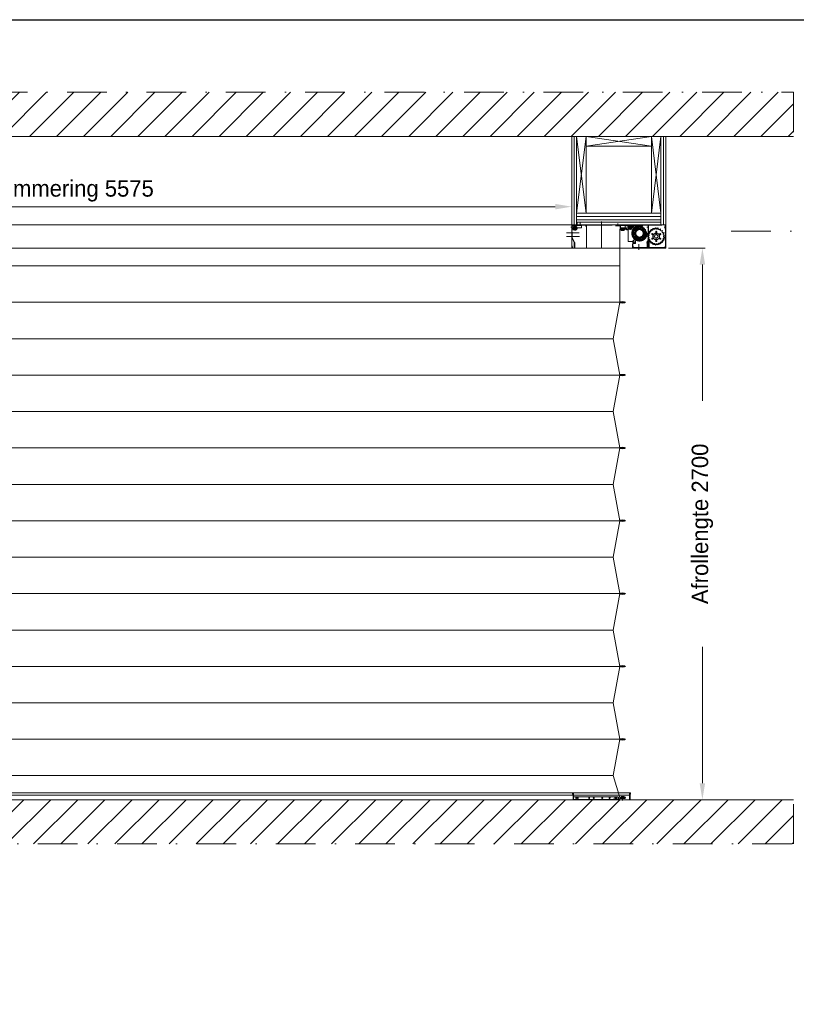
# Model space of a CAD drawing. Extents: x 50445 to 145605, y -10968 to 41989.
# Tile 61 of 256: x 54935 to 58989, y 25722 to 30860. Entities that reach past the tile are written whole.
import ezdxf

# ---------------------------------------------------------------- set-up
doc = ezdxf.new("R2010")
doc.units = 0
doc.header["$LTSCALE"] = 414.30304
doc.header["$MEASUREMENT"] = 0
doc.linetypes.add('DASHDOT', pattern=[1, 0.5, -0.25, 0, -0.25])
doc.linetypes.add('DASHED', pattern=[0.75, 0.5, -0.25])
doc.layers.get('0').update_dxf_attribs({"linetype": 'CONTINUOUS'})
doc.layers.get('Defpoints').update_dxf_attribs({"linetype": 'CONTINUOUS'})
for name, color, linetype, lineweight in [('BESCHRIFTUNG 025', 7, 'CONTINUOUS', 25), ('BLECH', 5, 'CONTINUOUS', 35), ('GEWEBE', 171, 'CONTINUOUS', 25), ('LIJN18', 30, 'CONTINUOUS', 18), ('PROMAT', 7, 'CONTINUOUS', 35), ('SCHRAFFUR WÄNDE', 34, 'CONTINUOUS', 18), ('STAHLBAU', 7, 'CONTINUOUS', 35), ('UNSICHTBARE', 7, 'DASHED', 18)]:
    doc.layers.add(name, color=color, linetype=linetype, lineweight=lineweight)
doc.dimstyles.get("Standard").update_dxf_attribs({"dimtxt": 0.18, "dimasz": 0.18, "dimexe": 0.18, "dimexo": 0.0625, "dimgap": 0.09, "dimtad": 0, "dimtih": 1, "dimtoh": 1, "dimdec": 4, "dimzin": 0, "dimdsep": 46, "dimtxsty": 'Standard', "dimcen": 0.09, "dimadec": 0, "dimazin": 0, "dimtfac": 1, "dimtdec": 4, "dimtofl": 0, "dimtmove": 0, "dimatfit": 3, "dimfxl": 1, "dimtolj": 1, "dimtzin": 0, "dimarcsym": 0})

# ---------------------------------------------------------------- blocks, each defined once
blk = doc.blocks.new('*D514')
at = {"layer": 'Defpoints', "color": 0, "linetype": 'Continuous', "lineweight": 0, "transparency": 16777216}
for p in [(58307.2, 29667.7), (58498.4, 26789.7), (58974.2, 26789.7)]:
    blk.add_point(p, dxfattribs=at)
at = {"layer": 'LIJN18', "color": 0, "linetype": 'Continuous', "lineweight": 0, "transparency": 16777216}
for p, q in [((58322.2, 29667.7), (58513.4, 29667.7)), ((58498.4, 29581.7), (58498.4, 28870)), ((58498.4, 26875.7), (58498.4, 27587.3)), ((58959.2, 26789.7), (58483.4, 26789.7))]:
    blk.add_line(p, q, dxfattribs=at)
for points in [[(58484, 29581.7), (58512.7, 29581.7), (58498.4, 29667.7)], [(58484, 26875.7), (58512.7, 26875.7), (58498.4, 26789.7)]]:
    blk.add_solid(points, dxfattribs=at)
at = {"layer": 'LIJN18', "color": 0, "linetype": 'Continuous', "lineweight": 0, "transparency": 16777216, "insert": (58498.4, 28228.7), "char_height": 86, "attachment_point": 5, "rotation": 90}
blk.add_mtext('\\A1;Afrollengte 2700', dxfattribs=at)
blk = doc.blocks.new('*D515')
at = {"layer": 'Defpoints', "color": 0, "linetype": 'Continuous', "lineweight": 0, "transparency": 16777216}
for p in [(51919.2, 29883.8), (51919.2, 29789.7), (57816.2, 29789.7)]:
    blk.add_point(p, dxfattribs=at)
at = {"layer": 'LIJN18', "color": 0, "linetype": 'Continuous', "lineweight": 0, "transparency": 16777216}
for p, q in [((51919.2, 29804.7), (51919.2, 29898.8)), ((57730.2, 29883.8), (52005.2, 29883.8)), ((57816.2, 29804.7), (57816.2, 29898.8))]:
    blk.add_line(p, q, dxfattribs=at)
for points in [[(52005.2, 29898.2), (52005.2, 29869.5), (51919.2, 29883.8)], [(57730.2, 29898.2), (57730.2, 29869.5), (57816.2, 29883.8)]]:
    blk.add_solid(points, dxfattribs=at)
at = {"layer": 'LIJN18', "color": 0, "linetype": 'Continuous', "lineweight": 0, "transparency": 16777216, "insert": (54867.7, 29966.2), "char_height": 86, "attachment_point": 5}
blk.add_mtext('\\A1;binnenzijde betimmering 5575', dxfattribs=at)

msp = doc.modelspace()

# ---------------------------------------------------------------- hatches: boundary and pattern name
at = {"layer": 'SCHRAFFUR WÄNDE', "lineweight": 0}
h = msp.add_hatch(dxfattribs=at)
h.set_pattern_fill('ANSI31', color=256, scale=32, style=0)
h.set_pattern_definition([(45, (47024.36, 17904.3), (-70.7107, 70.7107), [])])
h.paths.add_polyline_path([(58974.2, 30480.5), (50649.3, 30480.5), (50649.3, 30249.7), (58974.2, 30249.7)])
h = msp.add_hatch(dxfattribs=at)
h.set_pattern_fill('ANSI31', color=256, scale=32, style=0)
h.set_pattern_definition([(45, (47024.36, 17444.3), (-70.7107, 70.7107), [])])
h.paths.add_polyline_path([(50649.3, 26789.7), (50649.3, 26558.8), (58974.2, 26558.8), (58974.2, 26789.7)])

# ---------------------------------------------------------------- linework, layer by layer
at = {"linetype": 'Continuous', "lineweight": 0}
for p, q in [((57816.2, 29789.7), (57816.2, 30249.7)), ((57828.7, 29789.7), (57828.7, 30249.7)), ((57841.2, 29789.7), (57841.2, 30249.7)), ((57841.2, 30249.7), (57891.2, 29850.7)), ((57841.2, 29850.7), (57891.2, 30249.7)), ((57891.2, 29850.7), (57891.2, 30249.7)), ((57891.2, 30249.7), (57891.2, 30199.7)), ((57891.2, 30249.7), (58232.2, 30199.7)), ((57891.2, 30199.7), (58232.2, 30249.7)), ((58232.2, 30249.7), (58232.2, 29850.7)), ((58232.2, 30249.7), (58282.2, 29850.7)), ((58232.2, 29850.7), (58282.2, 30249.7)), ((58282.2, 29789.7), (58282.2, 30249.7)), ((58294.7, 29789.7), (58294.7, 30249.7)), ((58307.2, 29789.7), (58307.2, 30249.7)), ((57891.2, 30199.7), (58232.2, 30199.7)), ((57841.2, 29850.7), (58282.2, 29850.7)), ((57841.2, 29850.7), (57891.2, 29850.7)), ((57841.2, 29832.7), (58282.2, 29832.7)), ((57841.2, 29814.7), (58282.2, 29814.7)), ((57841.2, 29802.2), (58282.2, 29802.2)), ((51428.2, 29789.7), (58307.2, 29789.7))]:
    msp.add_line(p, q, dxfattribs=at)
msp.add_lwpolyline([(50444.8, 20584.4), (50444.8, 30859.5), (65294.8, 30859.5), (65294.8, 20584.4)], close=True)
at = {"layer": 'BESCHRIFTUNG 025', "linetype": 'DASHDOT', "lineweight": 0}
msp.add_line((59270.3, 29756.9), (58645.3, 29756.9), dxfattribs=at)
at = {"layer": 'BLECH', "lineweight": 0}
for p, q in [((57893.2, 29789.7), (57893.2, 29698.7)), ((57893.2, 29786.7), (57893.2, 29667.7)), ((58307.2, 29667.7), (58307.2, 29789.7)), ((58307.2, 29667.7), (51519.2, 29667.7)), ((58066.7, 29667.7), (58307.2, 29667.7)), ((58121.7, 26824.7), (51613.7, 26824.7)), ((58121.7, 26824.7), (58121.7, 26789.7)), ((58121.7, 26813.3), (51613.7, 26813.3)), ((58121.7, 26789.7), (51613.7, 26789.7))]:
    msp.add_line(p, q, dxfattribs=at)
at = {"layer": 'GEWEBE', "lineweight": 0}
for p, q in [((58066.7, 29765), (58066.8, 29575)), ((51668.6, 29575), (58066.9, 29575)), ((58066.9, 29575), (58066.9, 29385)), ((51668.6, 29385), (58066.9, 29385)), ((58066.9, 29385), (58033.4, 29195)), ((51702.1, 29195), (58033.4, 29195)), ((58033.4, 29195), (58066.9, 29005)), ((51668.6, 29005), (58066.9, 29005)), ((58066.9, 29005), (58032.9, 28815)), ((51702.1, 28815), (58033.4, 28815)), ((58032.9, 28815), (58066.9, 28625)), ((51668.6, 28625), (58066.9, 28625)), ((58066.9, 28625), (58032.9, 28435)), ((51702.1, 28435), (58033.4, 28435)), ((58032.9, 28435), (58066.9, 28245)), ((51668.6, 28245), (58066.9, 28245)), ((58066.9, 28245), (58032.9, 28055)), ((51702.1, 28055), (58033.4, 28055)), ((58032.9, 28055), (58066.9, 27865)), ((51668.6, 27865), (58066.9, 27865)), ((58066.9, 27865), (58032.9, 27675)), ((51702.1, 27675), (58033.4, 27675)), ((58032.9, 27675), (58066.9, 27485)), ((51668.6, 27485), (58066.9, 27485)), ((58066.9, 27485), (58032.9, 27295)), ((51702.1, 27295), (58033.4, 27295)), ((58032.9, 27295), (58066.9, 27105)), ((51668.6, 27105), (58066.9, 27105)), ((58066.9, 27105), (58032.9, 26915)), ((51702.1, 26915), (58033.4, 26915)), ((58032.9, 26915), (58067.5, 26800.5))]:
    msp.add_line(p, q, dxfattribs=at)
for centre in [(58081.7, 29765), (58081.9, 29385), (58081.9, 29005), (58081.9, 28625), (58081.9, 28245), (58081.9, 27865), (58081.9, 27485), (58081.9, 27105)]:
    msp.add_ellipse(centre, major_axis=(15, 0), ratio=0.266667, dxfattribs=at)
at = {"layer": 'PROMAT', "linetype": 'DASHDOT', "lineweight": 0}
for p, q in [((50623.8, 30480.5), (58974.2, 30480.5)), ((58974.2, 30480.5), (58974.2, 30249.7)), ((58974.2, 26558.8), (58974.2, 26789.7)), ((51299.3, 26558.8), (58974.2, 26558.8))]:
    msp.add_line(p, q, dxfattribs=at)
at = {"layer": 'PROMAT', "lineweight": 0}
for p, q in [((58974.2, 30249.7), (50623.8, 30249.7)), ((58974.2, 26789.7), (51299.3, 26789.7))]:
    msp.add_line(p, q, dxfattribs=at)
at = {"layer": 'STAHLBAU', "lineweight": 0}
for p, q in [((58074.2, 29766.2), (58074.2, 29765.2)), ((58074.3, 29765), (58074.2, 29765.2)), ((58074.3, 29765), (58074.2, 29764.9)), ((58074.2, 29764.9), (58074.2, 29763.9)), ((58088.7, 29766.7), (58074.7, 29766.7)), ((58074.7, 29763.4), (58076.4, 29763.4)), ((58088.4, 29766), (58075, 29766)), ((58075, 29766), (58075, 29764)), ((58075, 29764), (58076.4, 29764)), ((58076.4, 29764), (58076.4, 29763.4)), ((58088.4, 29764), (58086.9, 29764)), ((58086.9, 29764), (58086.9, 29763.4)), ((58088.7, 29763.4), (58086.9, 29763.4)), ((58088.4, 29766), (58088.4, 29764)), ((58089, 29765), (58089.2, 29765.2)), ((58089, 29765), (58089.2, 29764.9)), ((58089.2, 29766.2), (58089.2, 29765.2)), ((58089.2, 29764.9), (58089.2, 29763.9)), ((58074.4, 29385.2), (58074.4, 29386.2)), ((58074.6, 29385), (58074.4, 29385.2)), ((58074.6, 29385), (58074.4, 29384.9)), ((58074.4, 29383.9), (58074.4, 29384.9)), ((58074.9, 29386.7), (58076.7, 29386.7)), ((58074.9, 29383.4), (58088.9, 29383.4)), ((58075.2, 29384), (58075.2, 29386)), ((58075.2, 29386), (58076.7, 29386)), ((58075.2, 29384), (58088.6, 29384)), ((58076.7, 29386), (58076.7, 29386.7)), ((58088.9, 29386.7), (58087.2, 29386.7)), ((58087.2, 29386), (58087.2, 29386.7)), ((58088.6, 29386), (58087.2, 29386)), ((58088.6, 29384), (58088.6, 29386)), ((58089.3, 29385), (58089.4, 29385.2)), ((58089.3, 29385), (58089.4, 29384.9)), ((58089.4, 29385.2), (58089.4, 29386.2)), ((58089.4, 29383.9), (58089.4, 29384.9)), ((58074.4, 29005.2), (58074.4, 29006.2)), ((58074.6, 29005), (58074.4, 29005.2)), ((58074.6, 29005), (58074.4, 29004.9)), ((58074.4, 29003.9), (58074.4, 29004.9)), ((58074.9, 29006.7), (58076.7, 29006.7)), ((58074.9, 29003.4), (58088.9, 29003.4)), ((58075.2, 29004), (58075.2, 29006)), ((58075.2, 29006), (58076.7, 29006)), ((58075.2, 29004), (58088.6, 29004)), ((58076.7, 29006), (58076.7, 29006.7)), ((58088.9, 29006.7), (58087.2, 29006.7)), ((58087.2, 29006), (58087.2, 29006.7)), ((58088.6, 29006), (58087.2, 29006)), ((58088.6, 29004), (58088.6, 29006)), ((58089.3, 29005), (58089.4, 29005.2)), ((58089.3, 29005), (58089.4, 29004.9)), ((58089.4, 29005.2), (58089.4, 29006.2)), ((58089.4, 29003.9), (58089.4, 29004.9)), ((58074.4, 28625.2), (58074.4, 28626.2)), ((58074.6, 28625), (58074.4, 28625.2)), ((58074.6, 28625), (58074.4, 28624.9)), ((58074.4, 28623.9), (58074.4, 28624.9)), ((58074.9, 28626.7), (58076.7, 28626.7)), ((58074.9, 28623.4), (58088.9, 28623.4)), ((58075.2, 28624), (58075.2, 28626)), ((58075.2, 28626), (58076.7, 28626)), ((58075.2, 28624), (58088.6, 28624)), ((58076.7, 28626), (58076.7, 28626.7)), ((58088.9, 28626.7), (58087.2, 28626.7)), ((58087.2, 28626), (58087.2, 28626.7)), ((58088.6, 28626), (58087.2, 28626)), ((58088.6, 28624), (58088.6, 28626)), ((58089.3, 28625), (58089.4, 28625.2)), ((58089.3, 28625), (58089.4, 28624.9)), ((58089.4, 28625.2), (58089.4, 28626.2)), ((58089.4, 28623.9), (58089.4, 28624.9)), ((58074.4, 28245.2), (58074.4, 28246.2)), ((58074.6, 28245), (58074.4, 28245.2)), ((58074.6, 28245), (58074.4, 28244.9)), ((58074.4, 28243.9), (58074.4, 28244.9)), ((58074.9, 28246.7), (58076.7, 28246.7)), ((58074.9, 28243.4), (58088.9, 28243.4)), ((58075.2, 28244), (58075.2, 28246)), ((58075.2, 28246), (58076.7, 28246)), ((58075.2, 28244), (58088.6, 28244)), ((58076.7, 28246), (58076.7, 28246.7)), ((58088.9, 28246.7), (58087.2, 28246.7)), ((58087.2, 28246), (58087.2, 28246.7)), ((58088.6, 28246), (58087.2, 28246)), ((58088.6, 28244), (58088.6, 28246)), ((58089.3, 28245), (58089.4, 28245.2)), ((58089.3, 28245), (58089.4, 28244.9)), ((58089.4, 28245.2), (58089.4, 28246.2)), ((58089.4, 28243.9), (58089.4, 28244.9)), ((58074.4, 27865.2), (58074.4, 27866.2)), ((58074.6, 27865), (58074.4, 27865.2)), ((58074.6, 27865), (58074.4, 27864.9)), ((58074.4, 27863.9), (58074.4, 27864.9)), ((58074.9, 27866.7), (58076.7, 27866.7)), ((58074.9, 27863.4), (58088.9, 27863.4)), ((58075.2, 27864), (58075.2, 27866)), ((58075.2, 27866), (58076.7, 27866)), ((58075.2, 27864), (58088.6, 27864)), ((58076.7, 27866), (58076.7, 27866.7)), ((58088.9, 27866.7), (58087.2, 27866.7)), ((58087.2, 27866), (58087.2, 27866.7)), ((58088.6, 27866), (58087.2, 27866)), ((58088.6, 27864), (58088.6, 27866)), ((58089.3, 27865), (58089.4, 27865.2)), ((58089.3, 27865), (58089.4, 27864.9)), ((58089.4, 27865.2), (58089.4, 27866.2)), ((58089.4, 27863.9), (58089.4, 27864.9)), ((58074.4, 27485.2), (58074.4, 27486.2)), ((58074.9, 27486.7), (58076.7, 27486.7)), ((58075.2, 27484), (58075.2, 27486)), ((58075.2, 27486), (58076.7, 27486)), ((58076.7, 27486), (58076.7, 27486.7)), ((58088.9, 27486.7), (58087.2, 27486.7)), ((58087.2, 27486), (58087.2, 27486.7)), ((58088.6, 27486), (58087.2, 27486)), ((58088.6, 27484), (58088.6, 27486)), ((58089.4, 27485.2), (58089.4, 27486.2)), ((58074.6, 27485), (58074.4, 27485.2)), ((58074.6, 27485), (58074.4, 27484.9)), ((58074.4, 27483.9), (58074.4, 27484.9)), ((58074.9, 27483.4), (58088.9, 27483.4)), ((58075.2, 27484), (58088.6, 27484)), ((58089.3, 27485), (58089.4, 27485.2)), ((58089.3, 27485), (58089.4, 27484.9)), ((58089.4, 27483.9), (58089.4, 27484.9)), ((58074.4, 27105.2), (58074.4, 27106.2)), ((58074.6, 27105), (58074.4, 27105.2)), ((58074.6, 27105), (58074.4, 27104.9)), ((58074.4, 27103.9), (58074.4, 27104.9)), ((58074.9, 27106.7), (58076.7, 27106.7)), ((58074.9, 27103.4), (58088.9, 27103.4)), ((58075.2, 27104), (58075.2, 27106)), ((58075.2, 27106), (58076.7, 27106)), ((58075.2, 27104), (58088.6, 27104)), ((58076.7, 27106), (58076.7, 27106.7)), ((58088.9, 27106.7), (58087.2, 27106.7)), ((58087.2, 27106), (58087.2, 27106.7)), ((58088.6, 27106), (58087.2, 27106)), ((58088.6, 27104), (58088.6, 27106)), ((58089.3, 27105), (58089.4, 27105.2)), ((58089.3, 27105), (58089.4, 27104.9)), ((58089.4, 27105.2), (58089.4, 27106.2)), ((58089.4, 27103.9), (58089.4, 27104.9))]:
    msp.add_line(p, q, dxfattribs=at)
for centre, start, end in [((58074.7, 29766.2), 90, 180), ((58074.7, 29763.9), 180, 270), ((58088.7, 29766.2), 0, 90), ((58088.7, 29763.9), 270, 0), ((58074.9, 29386.2), 90, 180), ((58074.9, 29383.9), 180, 270), ((58088.9, 29386.2), 0, 90), ((58088.9, 29383.9), 270, 0), ((58074.9, 29006.2), 90, 180), ((58074.9, 29003.9), 180, 270), ((58088.9, 29006.2), 0, 90), ((58088.9, 29003.9), 270, 0), ((58074.9, 28626.2), 90, 180), ((58074.9, 28623.9), 180, 270), ((58088.9, 28626.2), 0, 90), ((58088.9, 28623.9), 270, 0), ((58074.9, 28246.2), 90, 180), ((58074.9, 28243.9), 180, 270), ((58088.9, 28246.2), 0, 90), ((58088.9, 28243.9), 270, 0), ((58074.9, 27866.2), 90, 180), ((58074.9, 27863.9), 180, 270), ((58088.9, 27866.2), 0, 90), ((58088.9, 27863.9), 270, 0), ((58074.9, 27486.2), 90, 180), ((58088.9, 27486.2), 0, 90), ((58074.9, 27483.9), 180, 270), ((58088.9, 27483.9), 270, 0), ((58074.9, 27106.2), 90, 180), ((58074.9, 27103.9), 180, 270), ((58088.9, 27106.2), 0, 90), ((58088.9, 27103.9), 270, 0)]:
    msp.add_arc(centre, 0.5, start, end, dxfattribs=at)
at = {"layer": 'UNSICHTBARE', "lineweight": 0}
for p, q in [((57845.2, 29787.7), (57845.2, 29802.2)), ((57860.2, 29787.7), (57860.2, 29802)), ((57971.7, 29667.7), (57971.7, 29806.9)), ((57788.7, 29747.8), (57854.9, 29747.8)), ((57811, 29776.7), (57817.2, 29776.7)), ((57813.9, 29776.7), (57819.2, 29776.7)), ((57816.2, 29789.7), (57817.2, 29789.7)), ((57816.2, 29789.7), (57816.2, 29669.7)), ((57816.9, 29789.7), (57816.9, 29669.7)), ((57817.2, 29789.7), (57817.2, 29669.7)), ((57817.2, 29787.2), (57817.2, 29769.7)), ((57817.2, 29769.7), (57819.2, 29769.7)), ((57819.2, 29752.8), (57817.2, 29752.8)), ((57817.2, 29752.8), (57817.2, 29723.2)), ((57846.6, 29771.7), (57817.7, 29771.7)), ((57818.6, 29723.6), (57818.6, 29752.8)), ((57819.2, 29786.7), (57819.2, 29769.7)), ((57819.2, 29780.2), (57825.2, 29786.2)), ((57819.2, 29762.7), (57819.2, 29780.2)), ((57819.2, 29762.7), (57841.7, 29762.7)), ((57819.2, 29723.6), (57819.2, 29752.8)), ((57819.7, 29789.7), (58068.2, 29789.7)), ((57820.2, 29787.7), (58068.2, 29787.7)), ((57825.2, 29786.2), (57866.7, 29786.2)), ((57834.2, 29784.7), (57834.2, 29759.2)), ((57839.7, 29787.7), (57839.7, 29786.2)), ((57839.7, 29787.7), (57866.7, 29787.7)), ((57841.7, 29773.7), (57841.7, 29762.7)), ((57841.7, 29773.7), (57866.7, 29773.7)), ((57845.2, 29786.2), (57845.2, 29789.2)), ((57860.2, 29786.2), (57860.2, 29789.9)), ((57866.7, 29787.7), (57866.7, 29773.7)), ((57890.2, 29779.6), (57890.2, 29790.4)), ((58046.2, 29787.9), (58046.2, 29781.5)), ((58071.2, 29787.7), (58048.2, 29787.7)), ((58048.2, 29787.7), (58048.2, 29784.7)), ((58071.2, 29784.7), (58048.2, 29784.7)), ((58051.7, 29786.2), (58051.7, 29787.7)), ((58101.7, 29787.7), (58051.7, 29787.7)), ((58101.7, 29786.2), (58051.7, 29786.2)), ((58057.7, 29795.8), (58057.7, 29784.4)), ((58057.7, 29786.2), (58057.7, 29789.9)), ((58068.2, 29787.7), (58072.1, 29787.7)), ((58068.2, 29778.7), (58071.2, 29778.7)), ((58069.2, 29786.7), (58069.2, 29770.7)), ((58069.2, 29770.7), (58071.2, 29770.7)), ((58071.2, 29787.7), (58078.7, 29789.7)), ((58071.2, 29787.7), (58071.2, 29773.7)), ((58071.2, 29786.7), (58071.2, 29770.7)), ((58071.2, 29784.7), (58078.7, 29786.7)), ((58101.7, 29773.7), (58071.2, 29773.7)), ((58072.2, 29769.7), (58104.7, 29769.7)), ((58072.2, 29767.7), (58104.7, 29767.7)), ((58073.7, 29760.4), (58073.7, 29762.4)), ((58089.7, 29762.4), (58073.7, 29762.4)), ((58089.7, 29760.4), (58073.7, 29760.4)), ((58074.2, 29766.2), (58074.2, 29765.2)), ((58074.3, 29765), (58074.2, 29765.2)), ((58074.3, 29765), (58074.2, 29764.9)), ((58074.2, 29764.9), (58074.2, 29763.9)), ((58088.7, 29766.7), (58074.7, 29766.7)), ((58074.7, 29763.4), (58076.4, 29763.4)), ((58088.4, 29766), (58075, 29766)), ((58075, 29766), (58075, 29764)), ((58075, 29764), (58076.4, 29764)), ((58076.4, 29764), (58076.4, 29763.4)), ((58078.7, 29789.7), (58302, 29789.7)), ((58078.7, 29786.7), (58306.2, 29786.7)), ((58081.7, 29763.5), (58081.7, 29769.7)), ((58088.4, 29764), (58086.9, 29764)), ((58086.9, 29764), (58086.9, 29763.4)), ((58088.7, 29763.4), (58086.9, 29763.4)), ((58088.4, 29766), (58088.4, 29764)), ((58089, 29765), (58089.2, 29765.2)), ((58089, 29765), (58089.2, 29764.9)), ((58089.2, 29766.2), (58089.2, 29765.2)), ((58089.2, 29764.9), (58089.2, 29763.9)), ((58089.7, 29760.4), (58089.7, 29762.4)), ((58094.7, 29782.7), (58099.7, 29787.7)), ((58094.7, 29769.7), (58094.7, 29782.7)), ((58094.7, 29769.7), (58098.7, 29769.7)), ((58098.7, 29770.2), (58104.7, 29770.2)), ((58098.7, 29770.2), (58098.7, 29769.7)), ((58099.7, 29787.7), (58144.2, 29787.7)), ((58101.7, 29784.7), (58101.7, 29787.7)), ((58130.2, 29784.7), (58101.7, 29784.7)), ((58101.7, 29769.7), (58101.7, 29773.7)), ((58101.7, 29769.7), (58105.7, 29769.7)), ((58101.7, 29762.2), (58101.7, 29767.2)), ((58101.7, 29767.2), (58104.7, 29767.2)), ((58101.7, 29762.2), (58111.7, 29762.2)), ((58104.7, 29770.2), (58104.7, 29767.2)), ((58104.7, 29767.7), (58104.7, 29769.7)), ((58134.1, 29776.2), (58105.2, 29776.2)), ((58105.7, 29765.7), (58105.7, 29769.7)), ((58130.2, 29765.7), (58105.7, 29765.7)), ((58111.7, 29702.7), (58111.7, 29762.2)), ((58121.7, 29789.2), (58121.7, 29763.7)), ((58130.2, 29773.7), (58130.2, 29786.7)), ((58130.2, 29784.7), (58130.2, 29765.7)), ((58130.2, 29773.7), (58161.6, 29773.7)), ((58133.2, 29745.2), (58137.8, 29746.8)), ((58135.5, 29757.6), (58135.9, 29758.5)), ((58135.5, 29757.6), (58139.2, 29754.4)), ((58135.9, 29758.5), (58140.7, 29758.4)), ((58142.5, 29769.2), (58143.2, 29770)), ((58142.5, 29769.2), (58144.8, 29765)), ((58143.2, 29770), (58147.7, 29768.1)), ((58144.2, 29787.7), (58144.2, 29784.7)), ((58144.2, 29784.7), (58160.2, 29784.7)), ((58147.2, 29756.3), (58160.2, 29769.3)), ((58147.2, 29756.3), (58147.2, 29709.9)), ((58153.3, 29777.6), (58154.2, 29778)), ((58153.3, 29777.6), (58153.9, 29772.8)), ((58154.2, 29778), (58157.6, 29774.7)), ((58160.2, 29769.3), (58160.2, 29784.7)), ((58170.2, 29768.7), (58161.6, 29773.7)), ((58166.3, 29781.5), (58165.1, 29776.8)), ((58166.3, 29781.5), (58167.3, 29781.5)), ((58167.3, 29781.5), (58169.3, 29777.2)), ((58170.2, 29768.7), (58180.4, 29768.7)), ((58179.9, 29780.4), (58177.1, 29776.5)), ((58179.9, 29780.4), (58180.8, 29780.1)), ((58180.4, 29768.7), (58194.2, 29754.8)), ((58180.8, 29780.1), (58181.1, 29775.3)), ((58192.1, 29774.5), (58188.1, 29771.8)), ((58192.9, 29773.9), (58191.5, 29769.3)), ((58195.5, 29743.6), (58191.6, 29750.4)), ((58192.1, 29774.5), (58192.9, 29773.9)), ((58194.2, 29754.8), (58194.2, 29733.1)), ((58199.1, 29745.7), (58195.2, 29752.5)), ((58201.4, 29764.6), (58196.7, 29763.5)), ((58201.9, 29763.7), (58198.9, 29760)), ((58201.4, 29764.6), (58201.9, 29763.7)), ((58206.5, 29751.9), (58201.7, 29752.7)), ((58206.7, 29751), (58202.5, 29748.5)), ((58206.5, 29751.9), (58206.7, 29751)), ((58216.2, 29776.7), (58208.4, 29776.7)), ((58215.2, 29789.7), (58215.2, 29669.7)), ((58215.2, 29789.7), (58216.2, 29789.7)), ((58215.6, 29789.7), (58215.6, 29669.7)), ((58216.2, 29789.7), (58216.2, 29669.7)), ((58216.2, 29681.7), (58216.2, 29788.7)), ((58306.2, 29788.7), (58216.2, 29788.7)), ((58220, 29753.6), (58220.5, 29754.4)), ((58220, 29753.6), (58222.7, 29749.8)), ((58220.5, 29754.4), (58225.1, 29753.3)), ((58229, 29763.5), (58229.8, 29764.1)), ((58229, 29763.5), (58230.5, 29759.1)), ((58229.8, 29764.1), (58233.8, 29761.7)), ((58240.5, 29770.4), (58241.4, 29770.7)), ((58240.5, 29770.4), (58240.6, 29765.7)), ((58241.4, 29770.7), (58244.6, 29767.2)), ((58253.6, 29773.5), (58252.3, 29769)), ((58254.6, 29773.6), (58253.6, 29773.5)), ((58254.6, 29773.6), (58256.5, 29769.3)), ((58266.9, 29772.6), (58264.4, 29768.7)), ((58267.9, 29772.4), (58266.9, 29772.6)), ((58267.9, 29772.4), (58268.5, 29767.7)), ((58279.5, 29767.9), (58275.9, 29764.9)), ((58279.5, 29767.9), (58280.4, 29767.4)), ((58280.4, 29767.4), (58279.6, 29762.7)), ((58290.1, 29759.6), (58285.7, 29757.8)), ((58290.7, 29758.9), (58288.6, 29754.7)), ((58290.1, 29759.6), (58290.7, 29758.9)), ((58297.7, 29748.6), (58293.1, 29748.2)), ((58298.2, 29747.7), (58294.9, 29744.3)), ((58297.7, 29748.6), (58298.2, 29747.7)), ((58307.2, 29776.7), (58299.4, 29776.7)), ((58302, 29786.7), (58302, 29789.7)), ((58303.2, 29786.7), (58303.2, 29766.7)), ((58303.2, 29766.7), (58306.2, 29766.7)), ((58305.2, 29788.7), (58305.2, 29669.7)), ((58306.2, 29788.7), (58306.2, 29669.7)), ((58306.2, 29788.7), (58307.2, 29788.7)), ((58306.2, 29786.7), (58306.2, 29676.7)), ((58306.6, 29788.7), (58306.6, 29669.7)), ((58307.2, 29788.7), (58307.2, 29669.7)), ((57788.8, 29727.8), (57856.4, 29727.8)), ((57817.4, 29722.4), (57829.5, 29696.4)), ((57818.6, 29723.6), (57830.4, 29695.5)), ((57831.5, 29696.8), (57819.4, 29722.8)), ((57829.7, 29695.5), (57829.7, 29669.2)), ((57830.4, 29695.5), (57830.4, 29669.2)), ((57831.7, 29669.2), (57831.7, 29696)), ((58111.7, 29702.7), (58136.2, 29702.7)), ((58133.2, 29744.2), (58133.2, 29745.2)), ((58133.2, 29744.2), (58137.8, 29742.5)), ((58156.2, 29724.3), (58135.2, 29703.3)), ((58135.2, 29676.7), (58135.2, 29703.3)), ((58135.5, 29731.8), (58139.2, 29734.9)), ((58135.9, 29730.8), (58135.5, 29731.8)), ((58135.9, 29730.8), (58140.7, 29731)), ((58136.2, 29702.7), (58136.2, 29692.7)), ((58142.5, 29720.1), (58144.8, 29724.3)), ((58143.2, 29719.4), (58142.5, 29720.1)), ((58143.2, 29719.4), (58147.7, 29721.2)), ((58147.2, 29709.9), (58149.2, 29701.7)), ((58149.2, 29701.7), (58149.2, 29691.7)), ((58153.3, 29711.8), (58153.9, 29716.5)), ((58154.2, 29711.3), (58153.3, 29711.8)), ((58154.2, 29711.3), (58157.6, 29714.7)), ((58156.2, 29724.3), (58164, 29720.7)), ((58164, 29720.7), (58181.8, 29720.7)), ((58166.3, 29707.9), (58165.1, 29712.5)), ((58167.3, 29707.8), (58166.3, 29707.9)), ((58167.3, 29707.8), (58169.3, 29712.1)), ((58179.9, 29708.9), (58177.1, 29712.9)), ((58180.8, 29709.2), (58179.9, 29708.9)), ((58180.8, 29709.2), (58181.1, 29714)), ((58181.8, 29720.7), (58194.2, 29733.1)), ((58192.1, 29714.8), (58188.1, 29717.5)), ((58192.9, 29715.4), (58191.5, 29720)), ((58192.9, 29715.4), (58192.1, 29714.8)), ((58201.4, 29724.8), (58196.7, 29725.8)), ((58201.9, 29725.6), (58198.9, 29729.4)), ((58201.9, 29725.6), (58201.4, 29724.8)), ((58206.5, 29737.4), (58201.7, 29736.6)), ((58206.7, 29738.4), (58202.5, 29740.8)), ((58206.7, 29738.4), (58206.5, 29737.4)), ((58216.2, 29695.7), (58207.1, 29695.7)), ((58210.2, 29701.7), (58215.2, 29706.7)), ((58210.2, 29701.7), (58210.2, 29668.7)), ((58212.4, 29729.2), (58216.8, 29730.8)), ((58212.4, 29728.2), (58212.4, 29729.2)), ((58212.4, 29728.2), (58216.8, 29726.5)), ((58214.3, 29741.4), (58214.6, 29742.4)), ((58214.3, 29741.4), (58218, 29738.6)), ((58214.3, 29715.9), (58218, 29718.7)), ((58214.6, 29714.9), (58214.3, 29715.9)), ((58214.6, 29742.4), (58219.3, 29742.6)), ((58214.6, 29714.9), (58219.3, 29714.7)), ((58215.2, 29706.7), (58220.2, 29701.7)), ((58220, 29703.7), (58222.7, 29707.6)), ((58220.5, 29702.9), (58220, 29703.7)), ((58220.2, 29668.7), (58220.2, 29701.7)), ((58220.5, 29702.9), (58225.1, 29704)), ((58229, 29693.8), (58230.5, 29698.3)), ((58229.8, 29693.2), (58233.8, 29695.6)), ((58247.4, 29726.2), (58247.4, 29731.2)), ((58247.4, 29731.2), (58249.6, 29731.2)), ((58247.4, 29726.2), (58249.6, 29726.2)), ((58250.3, 29736.1), (58254.6, 29738.6)), ((58250.3, 29736.1), (58251.4, 29734.2)), ((58250.3, 29721.2), (58251.4, 29723.1)), ((58254.6, 29718.7), (58250.3, 29721.2)), ((58254.6, 29738.6), (58255.7, 29736.7)), ((58254.6, 29718.7), (58255.7, 29720.6)), ((58260.3, 29738.6), (58259.2, 29736.7)), ((58260.3, 29718.7), (58259.2, 29720.6)), ((58260.3, 29738.6), (58264.6, 29736.1)), ((58264.6, 29721.2), (58260.3, 29718.7)), ((58264.6, 29736.1), (58263.5, 29734.2)), ((58264.6, 29721.2), (58263.5, 29723.1)), ((58267.4, 29731.2), (58265.2, 29731.2)), ((58267.4, 29726.2), (58265.2, 29726.2)), ((58267.4, 29731.2), (58267.4, 29726.2)), ((58290.1, 29697.7), (58285.7, 29699.5)), ((58290.7, 29698.4), (58288.6, 29702.6)), ((58290.7, 29698.4), (58290.1, 29697.7)), ((58297.7, 29708.7), (58293.1, 29709.1)), ((58298.2, 29709.6), (58294.9, 29713)), ((58301.8, 29735.9), (58297.2, 29736.8)), ((58301.8, 29721.5), (58297.2, 29720.5)), ((58298.2, 29709.6), (58297.7, 29708.7)), ((58302, 29734.9), (58297.9, 29732.6)), ((58302, 29722.4), (58297.9, 29724.7)), ((58301.8, 29735.9), (58302, 29734.9)), ((58302, 29722.4), (58301.8, 29721.5)), ((57817.3, 29678.7), (57818.3, 29678.9)), ((57819.2, 29669.9), (57817.3, 29678.7)), ((57819.5, 29669.9), (57817.7, 29678.7)), ((57820.2, 29670.1), (57818.3, 29678.9)), ((57829.7, 29669.2), (57831.7, 29669.2)), ((58134.2, 29667.7), (58120.2, 29667.7)), ((58134.2, 29688.7), (58135.2, 29688.7)), ((58134.2, 29669.7), (58134.2, 29688.7)), ((58134.9, 29669.7), (58134.9, 29688.7)), ((58135.2, 29669.7), (58135.2, 29688.7)), ((58140.2, 29671.7), (58135.2, 29676.7)), ((58136.2, 29692.7), (58137.2, 29691.7)), ((58214.2, 29668.7), (58136.2, 29668.7)), ((58214.2, 29668.3), (58136.2, 29668.3)), ((58214.2, 29667.7), (58136.2, 29667.7)), ((58137.2, 29691.7), (58149.2, 29691.7)), ((58140.2, 29671.7), (58140.2, 29668.7)), ((58210.2, 29671.7), (58140.2, 29671.7)), ((58140.2, 29668.7), (58210.2, 29668.7)), ((58150.2, 29671.7), (58150.2, 29665)), ((58150.2, 29671.7), (58150.2, 29665)), ((58165.8, 29657.9), (58165.8, 29688.7)), ((58200.2, 29671.7), (58200.2, 29665)), ((58200.2, 29671.7), (58200.2, 29665)), ((58216.2, 29669.7), (58216.2, 29681.7)), ((58217.2, 29681.7), (58216.2, 29681.7)), ((58216.9, 29681.7), (58216.9, 29669.7)), ((58217.2, 29681.7), (58217.2, 29669.7)), ((58218.2, 29668.7), (58305.2, 29668.7)), ((58218.2, 29668.3), (58305.2, 29668.3)), ((58218.2, 29667.7), (58305.2, 29667.7)), ((58220.2, 29671.7), (58238.2, 29671.7)), ((58220.2, 29668.7), (58277.2, 29668.7)), ((58229.8, 29693.2), (58229, 29693.8)), ((58230.2, 29671.7), (58230.2, 29665)), ((58230.2, 29671.7), (58230.2, 29665)), ((58238.2, 29671.7), (58274.2, 29671.7)), ((58240.5, 29687), (58240.6, 29691.7)), ((58241.4, 29686.6), (58240.5, 29687)), ((58241.4, 29686.6), (58244.6, 29690.1)), ((58253.6, 29683.8), (58252.3, 29688.4)), ((58254.6, 29683.7), (58253.6, 29683.8)), ((58254.6, 29683.7), (58256.5, 29688)), ((58266.9, 29684.7), (58264.4, 29688.6)), ((58267.9, 29684.9), (58266.9, 29684.7)), ((58267.9, 29684.9), (58268.5, 29689.6)), ((58274.2, 29671.7), (58301.2, 29671.7)), ((58279.5, 29689.4), (58275.9, 29692.5)), ((58277.2, 29668.7), (58301.2, 29668.7)), ((58280.4, 29689.9), (58279.5, 29689.4)), ((58280.4, 29689.9), (58279.6, 29694.6)), ((58281.2, 29671.7), (58281.2, 29665)), ((58281.2, 29671.7), (58281.2, 29665)), ((58301.2, 29671.7), (58306.2, 29676.7)), ((58301.2, 29671.7), (58301.2, 29668.7)), ((58305.2, 29669.7), (58306.2, 29669.7)), ((57819.8, 26821.6), (57821.5, 26813.3)), ((57821.2, 26821.9), (57823, 26813.6)), ((57823.2, 26822.2), (57823.2, 26792.2)), ((57824.7, 26822.2), (57824.7, 26792.2)), ((58118.7, 26792.2), (58118.7, 26822.2)), ((58120.2, 26792.2), (58120.2, 26822.2)), ((58122.2, 26821.9), (58120.4, 26813.6)), ((58123.7, 26821.6), (58121.9, 26813.3)), ((57821.5, 26813.3), (57823, 26813.6)), ((57825.7, 26791.2), (58117.7, 26791.2)), ((57825.7, 26789.7), (58117.7, 26789.7)), ((57826.2, 26804.7), (57826.2, 26789.7)), ((58055.5, 26804.7), (57828, 26804.7)), ((58063, 26793.2), (58033.2, 26793.2)), ((58033.2, 26793.2), (58033.2, 26791.2)), ((58063, 26792.5), (58033.2, 26792.5)), ((58063, 26791.2), (58033.2, 26791.2)), ((58048.2, 26793.2), (58048.2, 26788.3)), ((58060.5, 26791.2), (58060.5, 26799.7)), ((58071.2, 26797.8), (58063.5, 26793.3)), ((58071.9, 26796.6), (58063.8, 26792.7)), ((58072.2, 26796), (58064.5, 26791.6)), ((58072.7, 26798.2), (58095.9, 26798.2)), ((58072.7, 26796.8), (58095.9, 26796.8)), ((58072.7, 26796.2), (58095.9, 26796.2)), ((58073.9, 26805.5), (58089.9, 26805.5)), ((58073.9, 26805.5), (58073.9, 26803.5)), ((58073.9, 26803.5), (58089.9, 26803.5)), ((58074.4, 26801), (58074.4, 26802)), ((58074.4, 26801), (58074.4, 26802)), ((58074.6, 26800.8), (58074.4, 26801)), ((58074.6, 26800.8), (58074.4, 26801)), ((58074.6, 26800.8), (58074.4, 26800.7)), ((58074.6, 26800.8), (58074.4, 26800.7)), ((58074.4, 26799.7), (58074.4, 26800.7)), ((58074.4, 26799.7), (58074.4, 26800.7)), ((58074.9, 26802.5), (58076.7, 26802.5)), ((58074.9, 26802.5), (58076.7, 26802.5)), ((58074.9, 26799.2), (58088.9, 26799.2)), ((58074.9, 26799.2), (58088.9, 26799.2)), ((58075.2, 26799.8), (58075.2, 26801.8)), ((58075.2, 26801.8), (58076.7, 26801.8)), ((58075.2, 26799.8), (58075.2, 26801.8)), ((58075.2, 26801.8), (58076.7, 26801.8)), ((58075.2, 26799.8), (58088.6, 26799.8)), ((58075.2, 26799.8), (58088.6, 26799.8)), ((58076.7, 26801.8), (58076.7, 26802.5)), ((58076.7, 26801.8), (58076.7, 26802.5)), ((58081.9, 26808.2), (58081.9, 26784.6)), ((58088.9, 26802.5), (58087.2, 26802.5)), ((58087.2, 26801.8), (58087.2, 26802.5)), ((58088.9, 26802.5), (58087.2, 26802.5)), ((58087.2, 26801.8), (58087.2, 26802.5)), ((58088.6, 26801.8), (58087.2, 26801.8)), ((58088.6, 26801.8), (58087.2, 26801.8)), ((58088.6, 26799.8), (58088.6, 26801.8)), ((58088.6, 26799.8), (58088.6, 26801.8)), ((58089.3, 26800.8), (58089.4, 26801)), ((58089.3, 26800.8), (58089.4, 26801)), ((58089.3, 26800.8), (58089.4, 26800.7)), ((58089.3, 26800.8), (58089.4, 26800.7)), ((58089.4, 26801), (58089.4, 26802)), ((58089.4, 26801), (58089.4, 26802)), ((58089.4, 26799.7), (58089.4, 26800.7)), ((58089.4, 26799.7), (58089.4, 26800.7)), ((58089.9, 26805.5), (58089.9, 26803.5)), ((58095.9, 26798.2), (58095.9, 26796.2)), ((58121.9, 26813.3), (58120.4, 26813.6))]:
    msp.add_line(p, q, dxfattribs=at)
at = {"layer": 'UNSICHTBARE', "linetype": 'DASHED', "lineweight": 0}
for p, q in [((58130.2, 29786.7), (58130.2, 29787.7)), ((58130.2, 29787.7), (58145.2, 29787.7)), ((58145.2, 29787.7), (58145.2, 29789.7)), ((58236.9, 29671.7), (58236.9, 29668.7)), ((58277.2, 29671.7), (58277.2, 29668.7)), ((57826.2, 26804.7), (58053.2, 26804.7)), ((58058.2, 26799.7), (58058.2, 26789.7))]:
    msp.add_line(p, q, dxfattribs=at)
at = {"layer": 'UNSICHTBARE', "lineweight": 0}
for centre, radius in [((57834.2, 29771.7), 10), ((57834.2, 29771.7), 8), ((57834.2, 29771.7), 6), ((57834.2, 29771.7), 5), ((58121.7, 29776.2), 10), ((58121.7, 29776.2), 8), ((58121.7, 29776.2), 6), ((58121.7, 29776.2), 5), ((58170.2, 29744.7), 40), ((58137.2, 29781.7), 2.5), ((58137.2, 29781.7), 2.5), ((58170.2, 29744.7), 34.6), ((58142.7, 29744.7), 2.5), ((58153.6, 29768.4), 8), ((58170.2, 29744.7), 21.2), ((58170.2, 29744.7), 21.1), ((58170.2, 29744.7), 21), ((58153.6, 29768.4), 3), ((58170.2, 29744.7), 19.5), ((58153.6, 29768.4), 2.5), ((58156.5, 29768.5), 2.5), ((58184, 29768.5), 2.5), ((58199.1, 29747.2), 8), ((58199.1, 29747.2), 3), ((58199.1, 29747.2), 2.5), ((58206.1, 29741.5), 5), ((58257.4, 29728.7), 42.6), ((58257.4, 29752.7), 3), ((58257.4, 29745.1), 2.5), ((58142.2, 29698.7), 2.6), ((58142.2, 29698.7), 2.5), ((58158, 29718.4), 8), ((58156.5, 29720.8), 2.5), ((58158, 29718.4), 3), ((58158, 29718.4), 2.5), ((58184, 29720.8), 2.5), ((58236.6, 29740.7), 3), ((58236.6, 29716.7), 3), ((58257.4, 29728.7), 17.2), ((58257.4, 29704.7), 3), ((58257.4, 29712.2), 2.5), ((58278.2, 29740.7), 3), ((58278.2, 29716.7), 3), ((57848, 26798.7), 2.6), ((57931.3, 26798.7), 2.6), ((58014.2, 26798.7), 2.6), ((58047.5, 26798.7), 2.6)]:
    msp.add_circle(centre, radius, dxfattribs=at)
at = {"layer": 'UNSICHTBARE', "linetype": 'DASHED', "lineweight": 0}
for radius in [25, 23.5]:
    msp.add_circle((58170.2, 29744.7), radius, dxfattribs=at)
at = {"layer": 'UNSICHTBARE', "lineweight": 0}
for centre, radius, start, end in [((57819.7, 29787.2), 2.5, 90, 180), ((57820.2, 29786.7), 1, 90, 180), ((58068.2, 29786.7), 3, 0, 90), ((58068.2, 29786.7), 1, 0, 90), ((58072.2, 29770.7), 3, 180, 270), ((58072.2, 29770.7), 1, 180, 270), ((58074.7, 29766.2), 0.5, 90, 180), ((58074.7, 29763.9), 0.5, 180, 270), ((58088.7, 29766.2), 0.5, 0, 90), ((58088.7, 29763.9), 0.5, 270, 0), ((58136.3, 29751), 4.5, 289.5599, 49.2636), ((58140.8, 29762.9), 4.5, 268.3834, 28.0872), ((58149.4, 29772.2), 4.5, 247.207, 6.9107), ((58160.8, 29777.9), 4.5, 226.0305, 345.7342), ((58173.4, 29779.1), 4.5, 204.854, 324.5578), ((58185.6, 29775.6), 4.5, 183.6775, 303.3813), ((58195.8, 29767.9), 4.5, 162.5011, 282.2048), ((58193.4, 29751.4), 2.1, 30, 210), ((58202.4, 29757.1), 4.5, 141.3246, 261.0283), ((58204.8, 29744.7), 4.5, 120.1481, 239.8519), ((58219, 29747.1), 4.5, 273.0546, 35.5169), ((58226.2, 29757.6), 4.5, 255.9117, 18.374), ((58236.1, 29765.6), 4.5, 238.7689, 1.2311), ((58247.9, 29770.2), 4.5, 221.626, 344.0883), ((58260.6, 29771.1), 4.5, 204.4831, 326.9454), ((58273, 29768.3), 4.5, 187.3403, 309.8026), ((58284, 29762), 4.5, 170.1974, 292.6597), ((58292.6, 29752.7), 4.5, 153.0546, 275.5169), ((57819.2, 29723.2), 2, 180, 205), ((57821.2, 29723.6), 2, 180, 205), ((57827.7, 29695.5), 2, 0, 25), ((57829.7, 29696), 2, 0, 25), ((58136.3, 29738.3), 4.5, 310.7364, 70.4401), ((58140.8, 29726.5), 4.5, 331.9128, 91.6166), ((58149.4, 29717.1), 4.5, 353.0893, 112.793), ((58160.8, 29711.4), 4.5, 14.2658, 133.9695), ((58173.4, 29710.2), 4.5, 35.4422, 155.146), ((58185.6, 29713.7), 4.5, 56.6187, 176.3225), ((58195.8, 29721.4), 4.5, 77.7952, 197.4989), ((58197.3, 29744.7), 2.1, 210, 30), ((58202.4, 29732.2), 4.5, 98.9717, 218.6754), ((58215.3, 29735), 4.5, 290.1974, 52.6597), ((58215.3, 29722.3), 4.5, 307.3403, 69.8026), ((58219, 29710.2), 4.5, 324.4831, 86.9454), ((58226.2, 29699.7), 4.5, 341.626, 104.0883), ((58236.1, 29691.8), 4.5, 358.7689, 121.2311), ((58257.4, 29728.7), 8.2, 137.7508, 162.2492), ((58257.4, 29728.7), 8.2, 197.7508, 222.2492), ((58257.4, 29728.7), 8.2, 77.7508, 102.2492), ((58257.4, 29728.7), 8.2, 257.7508, 282.2492), ((58257.4, 29728.7), 8.2, 17.7508, 42.2492), ((58257.4, 29728.7), 8.2, 317.7508, 342.2492), ((58284, 29695.3), 4.5, 67.3403, 189.8026), ((58292.6, 29704.7), 4.5, 84.4831, 206.9454), ((58298.1, 29741.2), 4.5, 135.9117, 258.374), ((58298.1, 29716.1), 4.5, 101.626, 224.0883), ((58300, 29728.7), 4.5, 118.7689, 241.2311), ((57818.2, 29669.7), 2, 180, 12), ((57818.2, 29669.7), 1.33, 180, 12), ((57818.2, 29669.7), 1, 180, 12), ((58136.2, 29669.7), 2, 180, 270), ((58136.2, 29669.7), 1.33, 180, 270), ((58136.2, 29669.7), 1, 180, 270), ((58214.2, 29669.7), 1.33, 270, 0), ((58214.2, 29669.7), 2, 270, 0), ((58214.2, 29669.7), 1, 270, 0), ((58218.2, 29669.7), 2, 180, 270), ((58218.2, 29669.7), 1.33, 180, 270), ((58218.2, 29669.7), 1, 180, 270), ((58247.9, 29687.1), 4.5, 15.9117, 138.374), ((58260.6, 29686.2), 4.5, 33.0546, 155.5169), ((58273, 29689), 4.5, 50.1974, 172.6597), ((58305.2, 29669.7), 1, 270, 0), ((58305.2, 29669.7), 1.33, 270, 0), ((58305.2, 29669.7), 2, 270, 0), ((57822.2, 26822.2), 2.5, 90, 192), ((57822.2, 26822.2), 1, 90, 192), ((57822.2, 26822.2), 2.5, 0, 90), ((57822.2, 26822.2), 1, 0, 90), ((58121.2, 26822.2), 2.5, 90, 180), ((58121.2, 26822.2), 1, 90, 180), ((58121.2, 26822.2), 2.5, 348, 90), ((58121.2, 26822.2), 1, 348, 90), ((57825.7, 26792.2), 2.5, 180, 270), ((57825.7, 26792.2), 1, 180, 270), ((58055.5, 26799.7), 5, 0, 90), ((58063, 26794.2), 1, 270, 300), ((58063, 26794.2), 1.67, 270, 300), ((58063, 26794.2), 3, 270, 300), ((58072.7, 26795.2), 3, 90, 120), ((58072.7, 26795.2), 1.67, 90, 120), ((58072.7, 26795.2), 1, 90, 120), ((58074.9, 26802), 0.5, 90, 180), ((58074.9, 26802), 0.5, 90, 180), ((58074.9, 26799.7), 0.5, 180, 270), ((58074.9, 26799.7), 0.5, 180, 270), ((58088.9, 26802), 0.5, 0, 90), ((58088.9, 26802), 0.5, 0, 90), ((58088.9, 26799.7), 0.5, 270, 0), ((58088.9, 26799.7), 0.5, 270, 0), ((58117.7, 26792.2), 2.5, 270, 0), ((58117.7, 26792.2), 1, 270, 0)]:
    msp.add_arc(centre, radius, start, end, dxfattribs=at)
at = {"layer": 'UNSICHTBARE', "linetype": 'DASHED', "lineweight": 0}
msp.add_arc((58053.2, 26799.7), 5, 0, 90, dxfattribs=at)
for centre in [(57839.3, 26798.7), (57907.7, 26798.7), (57975.7, 26798.7), (58044, 26798.7)]:
    msp.add_ellipse(centre, major_axis=(0, -3), ratio=0.707107, dxfattribs=at)
at = {"layer": 'UNSICHTBARE', "lineweight": 0}
msp.add_ellipse((58082.4, 26801.2), major_axis=(15, 0.7), ratio=0.133556, dxfattribs=at)
for p in [(58137.2, 29781.7), (58153.6, 29768.4), (58199.1, 29747.2), (58142.2, 29698.7), (58158, 29718.4)]:
    msp.add_point(p, dxfattribs=at)

# ---------------------------------------------------------------- dimensions: what is measured, and where the dimension line sits
at = {"layer": 'LIJN18', "linetype": 'Continuous', "lineweight": 0}
dim = msp.add_linear_dim(base=(51919.2, 29883.8), p1=(57816.2, 29789.7), p2=(51919.2, 29789.7), text='binnenzijde betimmering 5575', dimstyle='Standard', override={"dimtxt": 86, "dimasz": 86, "dimexe": 15, "dimexo": 15, "dimgap": 25, "dimtad": 1, "dimdec": 0, "dimdsep": 0, "dimpost": '<>', "dimlwd": 0, "dimlwe": 0}, dxfattribs=at)
dim.commit()
dim.dimension.update_dxf_attribs({"geometry": '*D515', "text_midpoint": (54867.7, 29966.2)})
dim = msp.add_linear_dim(base=(58498.4, 26789.7), p1=(58307.2, 29667.7), p2=(58974.2, 26789.7), angle=90, text='Afrollengte 2700', dimstyle='Standard', override={"dimtxt": 86, "dimasz": 86, "dimexe": 15, "dimexo": 15, "dimgap": 25, "dimtad": 1, "dimdec": 0, "dimdsep": 0, "dimpost": '<>', "dimlwd": 0, "dimlwe": 0}, dxfattribs=at)
dim.commit()
dim.dimension.update_dxf_attribs({"geometry": '*D514', "text_midpoint": (58498.4, 28228.7), "text_rotation": 90})

doc.saveas('drawing.dxf')
